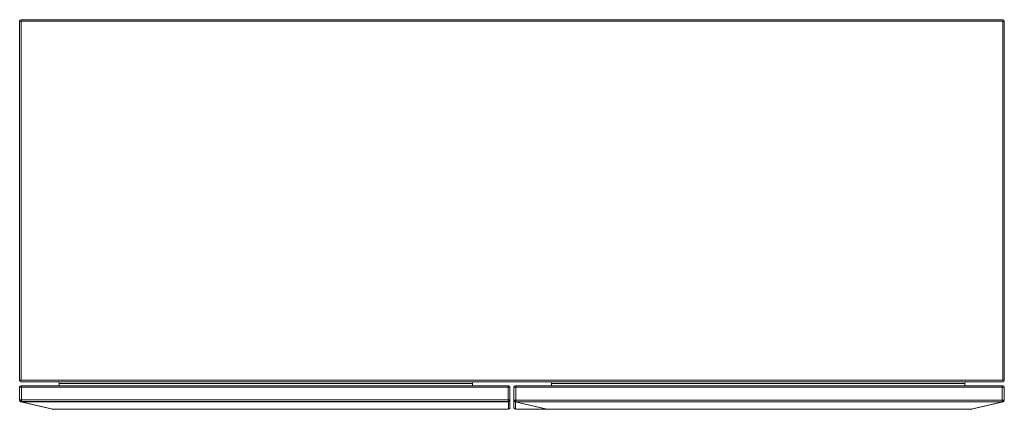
# Paper-space layout '_Dessus' of a CAD drawing. Header units: millimetres. Extents: x -654 to 596, y -262 to 233.
import ezdxf

# ---------------------------------------------------------------- set-up
doc = ezdxf.new("R2010")
doc.units = ezdxf.units.MM

psp = doc.layouts.new('_Dessus')

# ---------------------------------------------------------------- linework, layer by layer
at = {"color": 7, "linetype": 'Continuous', "lineweight": 15}
for p, q in [((-653.8, 230.5), (596.2, 230.5)), ((-653.8, -225.5), (-653.8, 230.5)), ((-651.8, 232.5), (594.2, 232.5)), ((-651.8, 230.5), (-651.8, -225.5)), ((594.2, -225.5), (594.2, 230.5)), ((596.2, 230.5), (596.2, -225.5)), ((-653.8, -225.5), (596.2, -225.5)), ((-653.8, -250.9), (-653.8, -234.5)), ((-653.8, -234.5), (-31.3, -234.5)), ((-651.8, -227.5), (594.2, -227.5)), ((-651.8, -232.5), (-33.3, -232.5)), ((-651.3, -252.5), (-651.3, -232.5)), ((-78.8, -229.5), (-603.8, -229.5)), ((-603.8, -232.5), (-603.8, -229.5)), ((-78.8, -232.5), (-78.8, -229.5)), ((-33.8, -252.9), (-33.8, -232.5)), ((-31.3, -260.5), (-31.3, -234.5)), ((-26.3, -234.5), (596.2, -234.5)), ((-26.3, -260.5), (-26.3, -234.5)), ((-24.3, -232.5), (594.2, -232.5)), ((-23.8, -252.9), (-23.8, -232.5)), ((546.2, -229.5), (21.2, -229.5)), ((21.2, -232.5), (21.2, -229.5)), ((546.2, -232.5), (546.2, -229.5)), ((593.7, -252.9), (593.7, -232.5)), ((596.2, -234.5), (596.2, -250.9)), ((-653.8, -250.5), (-31.3, -250.5)), ((-652.2, -252.9), (-612.2, -262.4)), ((-651.8, -252.5), (-33.3, -252.5)), ((-651.6, -252.9), (-611.7, -262.4)), ((-651.3, -252.9), (-33.8, -252.9)), ((-611.7, -262.4), (-33.3, -262.4)), ((-33.3, -262.5), (-611.7, -262.5)), ((-33.3, -262.5), (-33.3, -253)), ((-26.3, -250.9), (-25.5, -251)), ((-24.7, -252.9), (15.3, -262.4)), ((14.9, -262.4), (-24.3, -253.1)), ((-24.3, -262.5), (-24.3, -253.1)), ((-24.3, -262.4), (14.9, -262.4)), ((-24.3, -262.5), (554.2, -262.5)), ((-24.1, -252.9), (15.8, -262.4)), ((-23.8, -250.9), (593.7, -250.9)), ((593.7, -252.9), (-23.8, -252.9)), ((15.8, -262.4), (554.2, -262.4)), ((554.2, -262.4), (594.1, -252.9)), ((554.7, -262.4), (594.7, -252.9)), ((595.5, -251), (596.2, -250.9))]:
    psp.add_line(p, q, dxfattribs=at)
at = {"color": 8, "linetype": 'Continuous', "lineweight": 15}
psp.add_line((-653.8, -250.9), (-653.7, -250.9), dxfattribs=at)
at = {"color": 8, "linetype": 'Continuous', "lineweight": 15, "flags": 128}
psp.add_lwpolyline([(-31.3, -251), (-31.3, -251), (-31.3, -251)], dxfattribs=at)
at = {"color": 7, "linetype": 'Continuous', "lineweight": 15, "flags": 128}
psp.add_lwpolyline([(15.3, -262.4), (15.4, -262.5), (15.2, -262.5), (14.9, -262.4)], dxfattribs=at)
at = {"color": 7, "linetype": 'Continuous', "lineweight": 15}
for centre, radius, start, end in [((-651.8, 230.5), 2, 90, 180), ((594.2, 230.5), 2, 360, 90), ((-651.8, -225.5), 2, 180, 270), ((-651.8, -234.5), 2, 90, 180), ((-605.8, -229.5), 2, 0, 90), ((-76.8, -229.5), 2, 90, 180), ((-33.3, -234.5), 2, 0, 90), ((-24.3, -234.5), 2, 90, 180), ((19.2, -229.5), 2, 0, 90), ((548.2, -229.5), 2, 90, 180), ((594.2, -225.5), 2, 270, 0), ((594.2, -234.5), 2, 360, 90), ((-651.8, -250.5), 2, 180, 270), ((-651.8, -250.9), 2, 180, 256.5523), ((-651.8, -251.9), 1.02, 256.842, 283.158), ((-651.3, -254.5), 1.6, 89.2691, 102.0437), ((-611.9, -261.5), 1.02, 256.842, 283.158), ((-611.7, -260.5), 2, 256.5523, 270), ((-33.6, -253.5), 0.643, 52.977, 100.1275), ((-33.3, -250.5), 2, 270, 0), ((-33.2, -251), 1.97, 269.2147, 359.1926), ((-33.2, -260.5), 1.97, 269.2147, 359.1926), ((-33.3, -260.5), 2, 270, 0), ((-24.3, -250.9), 2, 180, 256.5523), ((-24.3, -251.1), 1.97, 180.8074, 270.7853), ((-24.3, -260.5), 1.97, 180.8074, 270.7853), ((-24.3, -260.5), 2, 180, 270), ((-23.9, -251.4), 1.66, 165.4446, 246.5733), ((-23.9, -290.1), 39.2, 89.8425, 92.4272), ((-23.3, -250.9), 2.19, 182.6473, 249.3901), ((-25.1, -254.2), 1.38, 53.6769, 75.2062), ((-24.3, -251.9), 1.02, 256.842, 283.158), ((-23.8, -254.5), 1.6, 89.2691, 102.0437), ((15.6, -261.5), 1.02, 256.842, 283.158), ((15.8, -260.5), 2, 256.5523, 270), ((554.4, -261.5), 1.02, 256.842, 283.158), ((554.2, -260.5), 2, 270, 283.4477), ((593.9, -290.1), 39.2, 87.5728, 90.1575), ((593.8, -254.5), 1.6, 77.9563, 90.7309), ((593.3, -250.9), 2.19, 290.6099, 357.3527), ((594.3, -251.9), 1.02, 256.842, 283.158), ((593.9, -251.4), 1.66, 293.4267, 14.5554), ((594.2, -250.9), 2, 283.4477, 0)]:
    psp.add_arc(centre, radius, start, end, dxfattribs=at)
at = {"color": 8, "linetype": 'Continuous', "lineweight": 15}
for centre, radius, start, end in [((-651.7, -251.7), 1.25, 201.0997, 253.0476), ((-651.2, -251.4), 1.58, 219.8838, 254.8921)]:
    psp.add_arc(centre, radius, start, end, dxfattribs=at)

doc.saveas('drawing.dxf')
